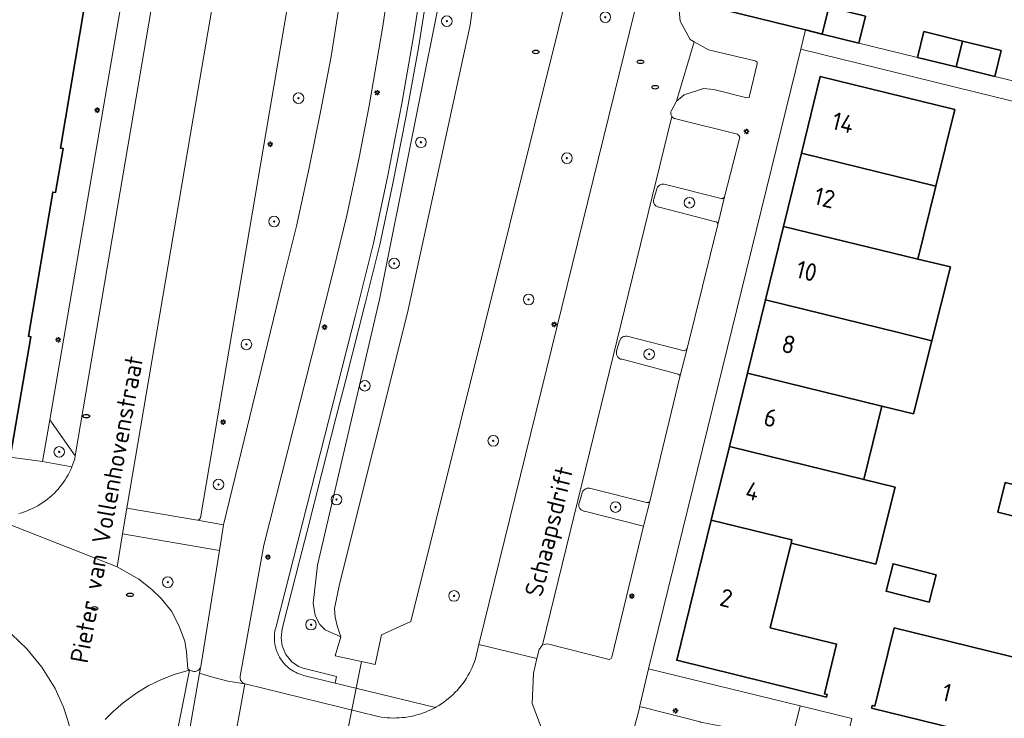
# Model space of a CAD drawing. Header units: metres. Extents: x 152610 to 160096, y 456114 to 462495.
# Tile 106 of 256: x 156534 to 156608, y 458825 to 458877. Entities that reach past the tile are written whole.
import ezdxf
from ezdxf.enums import TextEntityAlignment as Align

# ---------------------------------------------------------------- set-up
doc = ezdxf.new("R2010")
doc.units = ezdxf.units.M
doc.header["$LTSCALE"] = 0.5
doc.layers.get('0').update_dxf_attribs({"linetype": 'CONTINUOUS'})
for name, color, linetype, lineweight in [('B-PV-GK-BESCHOEIING-G', 251, 'GK-BESCHOEIING-SO', 18), ('B-PV-GR-BOOM-S', 251, 'CONTINUOUS', 25), ('B-PV-GR-HAAG-GV', 251, 'CONTINUOUS', 13), ('B-PV-IE-MEUBILAIR-S', 251, 'CONTINUOUS', 25), ('B-PV-KW-KUNSTWERK_DUIKER-G', 251, 'CONTINUOUS', 18), ('B-PV-OG-BEBOUWING-GV', 6, 'CONTINUOUS', 35), ('B-PV-OG-BEBOUWING-T18', 1, 'CONTINUOUS', 18), ('B-PV-OG-TERREIN_BEGROEID-GV', 251, 'CONTINUOUS', 18), ('B-PV-OG-TERREIN_OEVER-GV', 251, 'CONTINUOUS', 18), ('B-PV-OG-TOPOGRAFIE-T18', 1, 'CONTINUOUS', 18), ('B-PV-OG-WATER_SLOOT-GV', 251, 'CONTINUOUS', 18), ('B-PV-VH-ONVERHARD_ZAND-GV', 251, 'CONTINUOUS', 18), ('B-PV-VH-OPENVERHARDING_BETONSTRAATSTEEN-GV', 251, 'CONTINUOUS', 18), ('B-PV-VH-OPENVERHARDING_STRAATBAKSTEEN-GV', 251, 'CONTINUOUS', 18), ('B-PV-VH-OPENVERHARDING_TEGEL-GV', 251, 'CONTINUOUS', 18)]:
    doc.layers.add(name, color=color, linetype=linetype, lineweight=lineweight)
doc.styles.add('NLCS-ISO', font='NLCS-ISO.ttf')
doc.styles.add('NLCS-ISO-M750-T18', font='NLCS-ISO.ttf', dxfattribs={"height": 1.35})
doc.linetypes.add('GK-BESCHOEIING-SO', pattern='A,18,-3,[1,NLCS.SHX,S=0.6,R=0,X=0,Y=0],-3', length=24)

# ---------------------------------------------------------------- blocks, each defined once
blk = doc.blocks.new('SIE-MEUBILAIR_PAAL_LICHTMAST-SO')
for points in [[(-0.62, 0), (-1, 0)], [(-0.71, 0.71), (-0.44, 0.44)], [(0, 1), (0, 0.62)], [(0.44, 0.44), (0.71, 0.71)], [(1, 0), (0.62, 0)], [(-0.71, -0.71), (-0.44, -0.44)], [(0, -0.62), (0, -1)], [(0.44, -0.44), (0.71, -0.71)]]:
    blk.add_lwpolyline(points)
blk.add_circle((0, 0), 0.5)
blk = doc.blocks.new('SIE-MEUBILAIR_PUT_RIOOLPUT-SO')
blk.add_ellipse((0, 0), major_axis=(1.25, 0), ratio=0.54)
blk = doc.blocks.new('SGR-BOOM_GBKN-SO')
at = {"linetype": 'ByBlock', "lineweight": 18}
h = blk.add_hatch(color=0, dxfattribs=at)
h.dxf.hatch_style = 1
edge = h.paths.add_edge_path()
edge.add_arc((0, 0), 0.25, 0, 360)
at = {"color": 0, "linetype": 'ByBlock', "lineweight": 18}
for radius in [2, 0.25]:
    blk.add_circle((0, 0), radius, dxfattribs=at)
at = {"color": 0, "linetype": 'ByBlock', "lineweight": 18, "style": 'NLCS-ISO'}
blk.add_attdef('SOORT', (2.5, 0), '', height=1.5, dxfattribs=at)

msp = doc.modelspace()

# ---------------------------------------------------------------- linework, layer by layer
at = {"layer": 'B-PV-GK-BESCHOEIING-G', "flags": 128}
msp.add_lwpolyline([(156639.696, 458891.743), (156581.673, 458906.525), (156563.107, 458831.936), (156560.894, 458830.936), (156560.405, 458828.682), (156557.389, 458829.35), (156557.824, 458830.777)], dxfattribs=at)
at = {"layer": 'B-PV-GR-HAAG-GV', "flags": 128}
msp.add_lwpolyline([(156558.165, 458903.784), (156552.452, 458870.379), (156547.236, 458839.753), (156547.222, 458839.719), (156547.199, 458839.68), (156547.17, 458839.647), (156547.134, 458839.619), (156547.095, 458839.598), (156547.052, 458839.584), (156547.008, 458839.578), (156548.992, 458839.22), (156553.399, 458857.422), (156554.479, 458861.749), (156555.449, 458866.146), (156556.284, 458870.37), (156557.086, 458874.553), (156557.905, 458879.703)], dxfattribs=at)
for points in [[(156582.216, 458864.93), (156582.151, 458864.934), (156582.086, 458864.931), (156582.022, 458864.919), (156581.96, 458864.899), (156581.9, 458864.872), (156581.845, 458864.838), (156581.794, 458864.798), (156581.748, 458864.751), (156581.709, 458864.7), (156581.676, 458864.644), (156581.65, 458864.584), (156581.646, 458864.572), (156581.424, 458863.796), (156581.409, 458863.737), (156581.402, 458863.676), (156581.404, 458863.615), (156581.413, 458863.555), (156581.43, 458863.496), (156581.454, 458863.44), (156581.486, 458863.388), (156581.524, 458863.341), (156581.568, 458863.298), (156581.617, 458863.262), (156581.67, 458863.233), (156581.727, 458863.211), (156581.786, 458863.196), (156581.838, 458863.19), (156586.111, 458862.093), (156586.142, 458862.078), (156586.175, 458862.055), (156586.204, 458862.025), (156586.226, 458861.99), (156586.241, 458861.951), (156586.249, 458861.91), (156586.248, 458861.869), (156586.746, 458863.969), (156586.736, 458863.939), (156586.717, 458863.906), (156586.692, 458863.877), (156586.661, 458863.854), (156586.626, 458863.837), (156586.588, 458863.829), (156586.55, 458863.828), (156586.512, 458863.835)], [(156579.417, 458853.453), (156579.352, 458853.457), (156579.287, 458853.453), (156579.223, 458853.442), (156579.161, 458853.423), (156579.102, 458853.396), (156579.047, 458853.363), (156578.995, 458853.322), (156578.95, 458853.276), (156578.91, 458853.225), (156578.877, 458853.169), (156578.851, 458853.109), (156578.846, 458853.094), (156578.624, 458852.319), (156578.609, 458852.26), (156578.602, 458852.199), (156578.603, 458852.138), (156578.612, 458852.078), (156578.629, 458852.019), (156578.654, 458851.963), (156578.685, 458851.911), (156578.723, 458851.863), (156578.767, 458851.821), (156578.816, 458851.785), (156578.87, 458851.755), (156578.926, 458851.733), (156578.986, 458851.718), (156579.039, 458851.712), (156583.269, 458850.583), (156583.392, 458850.513), (156583.389, 458850.387), (156583.942, 458852.518), (156583.837, 458852.399), (156583.712, 458852.357)], [(156537.805, 458844.443), (156535.894, 458847.152), (156535.337, 458844.007), (156537.551, 458843.604), (156537.627, 458843.797), (156537.701, 458844.005), (156537.766, 458844.214), (156537.767, 458844.217)], [(156576.585, 458841.993), (156576.52, 458841.997), (156576.455, 458841.994), (156576.391, 458841.982), (156576.329, 458841.962), (156576.269, 458841.935), (156576.214, 458841.901), (156576.163, 458841.861), (156576.117, 458841.814), (156576.078, 458841.763), (156576.045, 458841.707), (156576.019, 458841.647), (156576.015, 458841.635), (156575.793, 458840.859), (156575.778, 458840.8), (156575.771, 458840.739), (156575.773, 458840.678), (156575.782, 458840.618), (156575.799, 458840.559), (156575.823, 458840.503), (156575.855, 458840.451), (156575.893, 458840.404), (156575.937, 458840.361), (156575.986, 458840.325), (156576.039, 458840.296), (156576.096, 458840.274), (156576.155, 458840.259), (156576.207, 458840.253), (156580.653, 458839.123), (156581.123, 458840.98), (156581.026, 458840.915), (156580.881, 458840.898)], [(156546.284, 458828.356), (156546.331, 458828.321), (156546.403, 458828.278), (156546.418, 458828.27), (156546.478, 458828.242), (156546.556, 458828.213), (156546.637, 458828.192), (156546.678, 458828.184), (156546.739, 458828.173), (156546.802, 458828.17), (156546.864, 458828.175), (156546.925, 458828.188), (156546.984, 458828.208), (156547.039, 458828.236), (156547.091, 458828.271), (156547.138, 458828.312), (156547.179, 458828.359), (156547.214, 458828.41), (156547.242, 458828.466), (156547.263, 458828.525), (156547.268, 458828.545), (156548.679, 458837.28), (156541.375, 458838.552), (156540.951, 458836.057), (156542.596, 458835.127), (156543.564, 458834.351), (156544.279, 458833.68), (156545.047, 458832.718), (156545.617, 458831.635), (156546.055, 458830.46), (156546.185, 458829.651)]]:
    msp.add_lwpolyline(points, close=True, dxfattribs=at)
at = {"layer": 'B-PV-KW-KUNSTWERK_DUIKER-G', "flags": 128}
msp.add_lwpolyline([(156559.384, 458828.908), (156556.68, 458815.312)], dxfattribs=at)
at = {"layer": 'B-PV-OG-BEBOUWING-GV', "flags": 128}
msp.add_lwpolyline([(156529.149, 458889.118), (156521.842, 458846.2), (156532.895, 458844.32), (156534.463, 458853.416), (156534.265, 458853.45), (156536.101, 458864.321), (156536.306, 458864.288), (156536.885, 458867.613), (156536.688, 458867.647), (156538.526, 458878.515)], dxfattribs=at)
for points in [[(156594.776, 458878.895), (156587.562, 458880.662), (156586.913, 458878.011), (156592.868, 458876.552), (156594.126, 458876.243), (156594.621, 458878.263)], [(156597.389, 458877.585), (156594.621, 458878.263), (156594.126, 458876.243), (156596.894, 458875.565)], [(156604.704, 458875.711), (156601.79, 458876.425), (156601.314, 458874.482), (156604.228, 458873.768)], [(156607.617, 458874.997), (156604.704, 458875.711), (156604.228, 458873.768), (156607.141, 458873.054)], [(156604.117, 458870.556), (156593.978, 458873.047), (156592.558, 458867.266), (156602.695, 458864.77)], [(156602.695, 458864.77), (156592.558, 458867.266), (156591.199, 458861.731), (156601.341, 458859.254)], [(156589.841, 458856.202), (156599.978, 458853.704), (156602.385, 458853.111), (156603.786, 458858.682), (156601.341, 458859.254), (156591.199, 458861.731)], [(156588.482, 458850.668), (156598.622, 458848.185), (156600.999, 458847.6), (156602.385, 458853.111), (156599.978, 458853.704), (156589.841, 458856.202)], [(156598.622, 458848.185), (156588.482, 458850.668), (156587.121, 458845.131), (156597.261, 458842.645)], [(156585.76, 458839.589), (156591.836, 458838.083), (156591.776, 458837.836), (156595.835, 458836.839), (156598.164, 458836.267), (156599.621, 458842.066), (156597.261, 458842.645), (156587.121, 458845.131)], [(156611.363, 458841.571), (156607.915, 458842.413), (156607.369, 458840.178), (156610.818, 458839.336)], [(156591.836, 458838.083), (156585.76, 458839.589), (156583.161, 458829.006), (156594.445, 458826.234), (156594.495, 458826.438), (156594.291, 458826.488), (156595.21, 458830.227), (156590.208, 458831.455), (156591.776, 458837.836)], [(156602.721, 458835.465), (156599.468, 458836.288), (156598.944, 458834.218), (156602.197, 458833.394)], [(156609.486, 458829.006), (156599.551, 458831.447), (156598.103, 458825.552), (156597.899, 458825.602), (156597.849, 458825.398), (156607.988, 458822.908), (156607.935, 458822.694), (156608.209, 458822.627), (156609.645, 458828.967)]]:
    msp.add_lwpolyline(points, close=True, dxfattribs=at)
at = {"layer": 'B-PV-OG-TERREIN_BEGROEID-GV', "flags": 128}
for points in [[(156581.673, 458906.525), (156563.107, 458831.936), (156560.894, 458830.936), (156560.405, 458828.682), (156557.389, 458829.35), (156557.824, 458830.777), (156556.639, 458831.294), (156556.233, 458831.698), (156555.891, 458832.379), (156555.744, 458833.319), (156556.062, 458836.173), (156560.741, 458856.223), (156565.719, 458881.088)], [(156564.22, 458881.942), (156563.365, 458876.367), (156562.431, 458870.997), (156561.367, 458865.57), (156560.28, 458860.471), (156558.924, 458855.032), (156552.919, 458831.469), (156552.883, 458831.32), (156552.854, 458831.17), (156552.834, 458831.019), (156552.822, 458830.866), (156552.817, 458830.713), (156552.821, 458830.56), (156552.832, 458830.408), (156552.852, 458830.256), (156552.879, 458830.106), (156552.914, 458829.957), (156552.957, 458829.81), (156553.008, 458829.666), (156553.066, 458829.524), (156553.131, 458829.386), (156553.203, 458829.251), (156553.283, 458829.12), (156553.369, 458828.994), (156553.462, 458828.872), (156553.56, 458828.756), (156553.665, 458828.644), (156553.776, 458828.539), (156553.892, 458828.439), (156554.013, 458828.345), (156554.138, 458828.258), (156554.268, 458828.178), (156554.402, 458828.104), (156554.54, 458828.038), (156554.681, 458827.978), (156554.825, 458827.927), (156554.972, 458827.883), (156555.112, 458827.848), (156557.393, 458827.292), (156557.507, 458827.779), (156554.98, 458828.404), (156554.644, 458828.545), (156554.144, 458828.886), (156553.672, 458829.452), (156553.399, 458830.099), (156553.321, 458830.702), (156553.411, 458831.374), (156553.79, 458832.864), (156554.747, 458836.616), (156555.266, 458838.655), (156556.406, 458843.127), (156557.46, 458847.263), (156558.171, 458850.052), (156559.66, 458855.919), (156560.767, 458860.358), (156561.753, 458864.982), (156562.734, 458869.942), (156563.673, 458875.217), (156564.527, 458880.645)], [(156564.527, 458880.645), (156563.673, 458875.217), (156562.734, 458869.942), (156561.753, 458864.982), (156560.767, 458860.358), (156559.66, 458855.919), (156558.171, 458850.052), (156557.46, 458847.263), (156556.406, 458843.127), (156555.266, 458838.655), (156554.747, 458836.616), (156553.79, 458832.864), (156553.411, 458831.374), (156553.321, 458830.702), (156553.399, 458830.099), (156553.672, 458829.452), (156554.144, 458828.886), (156554.644, 458828.545), (156554.98, 458828.404), (156557.507, 458827.779), (156557.393, 458827.292), (156564.953, 458825.451), (156565.025, 458825.49), (156565.22, 458825.605), (156565.411, 458825.727), (156565.598, 458825.856), (156565.78, 458825.991), (156565.957, 458826.133), (156566.129, 458826.28), (156566.295, 458826.434), (156566.457, 458826.593), (156566.612, 458826.758), (156566.761, 458826.929), (156566.905, 458827.105), (156567.041, 458827.285), (156567.172, 458827.47), (156567.296, 458827.66), (156567.413, 458827.854), (156567.523, 458828.052), (156567.627, 458828.254), (156567.723, 458828.459), (156567.811, 458828.668), (156567.893, 458828.88), (156567.972, 458829.111), (156568.24, 458830.197), (156580.379, 458879.585)], [(156532.408, 458797.951), (156533.636, 458797.659), (156533.7, 458797.649), (156533.764, 458797.648), (156533.828, 458797.654), (156533.891, 458797.668), (156533.952, 458797.69), (156534.009, 458797.72), (156534.063, 458797.756), (156534.111, 458797.798), (156534.154, 458797.846), (156534.19, 458797.899), (156534.22, 458797.957), (156534.243, 458798.018), (156537.815, 458819.085), (156537.758, 458821.219), (156537.692, 458822.46), (156537.55, 458823.382), (156537.209, 458824.553), (156536.906, 458825.482), (156536.283, 458826.873), (156535.283, 458828.487), (156534.145, 458829.882), (156532.997, 458830.987)]]:
    msp.add_lwpolyline(points, dxfattribs=at)
at = {"layer": 'B-PV-OG-TERREIN_OEVER-GV', "flags": 128}
msp.add_lwpolyline([(156565.719, 458881.088), (156560.741, 458856.223), (156556.062, 458836.173), (156555.744, 458833.319), (156555.891, 458832.379), (156556.233, 458831.698), (156556.639, 458831.294), (156557.824, 458830.777), (156557.538, 458831.601), (156557.388, 458832.27), (156557.342, 458832.909), (156557.734, 458834.742), (156562.848, 458855.205), (156567.585, 458876.926), (156569.647, 458892.208)], dxfattribs=at)
at = {"layer": 'B-PV-OG-WATER_SLOOT-GV', "flags": 128}
msp.add_lwpolyline([(156569.647, 458892.208), (156567.585, 458876.926), (156562.848, 458855.205), (156557.734, 458834.742), (156557.342, 458832.909), (156557.388, 458832.27), (156557.538, 458831.601), (156557.824, 458830.777), (156557.389, 458829.35), (156560.405, 458828.682), (156560.894, 458830.936), (156563.107, 458831.936), (156581.673, 458906.525)], dxfattribs=at)
at = {"layer": 'B-PV-VH-ONVERHARD_ZAND-GV', "flags": 128}
msp.add_lwpolyline([(156558.165, 458903.784), (156552.452, 458870.379), (156547.236, 458839.753), (156547.222, 458839.719), (156547.199, 458839.68), (156547.17, 458839.647), (156547.134, 458839.619), (156547.095, 458839.598), (156547.052, 458839.584), (156547.008, 458839.578), (156548.992, 458839.22), (156553.399, 458857.422), (156554.479, 458861.749), (156555.449, 458866.146), (156556.284, 458870.37), (156557.086, 458874.553), (156557.905, 458879.703)], dxfattribs=at)
for points in [[(156582.216, 458864.93), (156582.151, 458864.934), (156582.086, 458864.931), (156582.022, 458864.919), (156581.96, 458864.899), (156581.9, 458864.872), (156581.845, 458864.838), (156581.794, 458864.798), (156581.748, 458864.751), (156581.709, 458864.7), (156581.676, 458864.644), (156581.65, 458864.584), (156581.646, 458864.572), (156581.424, 458863.796), (156581.409, 458863.737), (156581.402, 458863.676), (156581.404, 458863.615), (156581.413, 458863.555), (156581.43, 458863.496), (156581.454, 458863.44), (156581.486, 458863.388), (156581.524, 458863.341), (156581.568, 458863.298), (156581.617, 458863.262), (156581.67, 458863.233), (156581.727, 458863.211), (156581.786, 458863.196), (156581.838, 458863.19), (156586.111, 458862.093), (156586.142, 458862.078), (156586.175, 458862.055), (156586.204, 458862.025), (156586.226, 458861.99), (156586.241, 458861.951), (156586.249, 458861.91), (156586.248, 458861.869), (156586.746, 458863.969), (156586.736, 458863.939), (156586.717, 458863.906), (156586.692, 458863.877), (156586.661, 458863.854), (156586.626, 458863.837), (156586.588, 458863.829), (156586.55, 458863.828), (156586.512, 458863.835)], [(156579.417, 458853.453), (156579.352, 458853.457), (156579.287, 458853.453), (156579.223, 458853.442), (156579.161, 458853.423), (156579.102, 458853.396), (156579.047, 458853.363), (156578.995, 458853.322), (156578.95, 458853.276), (156578.91, 458853.225), (156578.877, 458853.169), (156578.851, 458853.109), (156578.846, 458853.094), (156578.624, 458852.319), (156578.609, 458852.26), (156578.602, 458852.199), (156578.603, 458852.138), (156578.612, 458852.078), (156578.629, 458852.019), (156578.654, 458851.963), (156578.685, 458851.911), (156578.723, 458851.863), (156578.767, 458851.821), (156578.816, 458851.785), (156578.87, 458851.755), (156578.926, 458851.733), (156578.986, 458851.718), (156579.039, 458851.712), (156583.269, 458850.583), (156583.392, 458850.513), (156583.389, 458850.387), (156583.942, 458852.518), (156583.837, 458852.399), (156583.712, 458852.357)], [(156537.805, 458844.443), (156535.894, 458847.152), (156535.337, 458844.007), (156537.551, 458843.604), (156537.627, 458843.797), (156537.701, 458844.005), (156537.766, 458844.214), (156537.767, 458844.217)], [(156576.585, 458841.993), (156576.52, 458841.997), (156576.455, 458841.994), (156576.391, 458841.982), (156576.329, 458841.962), (156576.269, 458841.935), (156576.214, 458841.901), (156576.163, 458841.861), (156576.117, 458841.814), (156576.078, 458841.763), (156576.045, 458841.707), (156576.019, 458841.647), (156576.015, 458841.635), (156575.793, 458840.859), (156575.778, 458840.8), (156575.771, 458840.739), (156575.773, 458840.678), (156575.782, 458840.618), (156575.799, 458840.559), (156575.823, 458840.503), (156575.855, 458840.451), (156575.893, 458840.404), (156575.937, 458840.361), (156575.986, 458840.325), (156576.039, 458840.296), (156576.096, 458840.274), (156576.155, 458840.259), (156576.207, 458840.253), (156580.653, 458839.123), (156581.123, 458840.98), (156581.026, 458840.915), (156580.881, 458840.898)], [(156546.284, 458828.356), (156546.331, 458828.321), (156546.403, 458828.278), (156546.418, 458828.27), (156546.478, 458828.242), (156546.556, 458828.213), (156546.637, 458828.192), (156546.678, 458828.184), (156546.739, 458828.173), (156546.802, 458828.17), (156546.864, 458828.175), (156546.925, 458828.188), (156546.984, 458828.208), (156547.039, 458828.236), (156547.091, 458828.271), (156547.138, 458828.312), (156547.179, 458828.359), (156547.214, 458828.41), (156547.242, 458828.466), (156547.263, 458828.525), (156547.268, 458828.545), (156548.679, 458837.28), (156541.375, 458838.552), (156540.951, 458836.057), (156542.596, 458835.127), (156543.564, 458834.351), (156544.279, 458833.68), (156545.047, 458832.718), (156545.617, 458831.635), (156546.055, 458830.46), (156546.185, 458829.651)]]:
    msp.add_lwpolyline(points, close=True, dxfattribs=at)
at = {"layer": 'B-PV-VH-OPENVERHARDING_BETONSTRAATSTEEN-GV', "flags": 128}
for points in [[(156531.159, 458839.912), (156540.951, 458836.057), (156541.375, 458838.552), (156541.703, 458840.486), (156546.896, 458871.071), (156552.695, 458904.966)], [(156547.767, 458903.009), (156542.794, 458873.814), (156537.805, 458844.443), (156537.767, 458844.217), (156537.766, 458844.214), (156537.701, 458844.005), (156537.627, 458843.797), (156537.551, 458843.604), (156537.547, 458843.592), (156537.458, 458843.391), (156537.363, 458843.192), (156537.26, 458842.997), (156537.151, 458842.807), (156537.034, 458842.62), (156536.911, 458842.437), (156536.781, 458842.259), (156536.645, 458842.086), (156536.503, 458841.918), (156536.355, 458841.756), (156536.201, 458841.599), (156536.041, 458841.447), (156535.876, 458841.302), (156535.705, 458841.162), (156535.53, 458841.029), (156535.35, 458840.902), (156535.166, 458840.782), (156534.977, 458840.668), (156534.784, 458840.562), (156534.588, 458840.463), (156534.388, 458840.371), (156534.185, 458840.286), (156533.979, 458840.208), (156533.77, 458840.139), (156533.559, 458840.076)], [(156557.905, 458879.703), (156557.086, 458874.553), (156556.284, 458870.37), (156555.449, 458866.146), (156554.479, 458861.749), (156553.399, 458857.422), (156548.992, 458839.22), (156548.679, 458837.28), (156547.268, 458828.545), (156547.177, 458828.027), (156547.968, 458827.791), (156549.313, 458827.431), (156550.6, 458827.231), (156550.54, 458827.25), (156550.483, 458827.277), (156550.43, 458827.31), (156550.381, 458827.35), (156550.339, 458827.396), (156550.302, 458827.448), (156550.272, 458827.503), (156550.249, 458827.561), (156550.234, 458827.622), (156550.227, 458827.685), (156550.227, 458827.748), (156550.236, 458827.81), (156552.03, 458837.692), (156556.573, 458855.633), (156557.273, 458858.427), (156558.272, 458862.557), (156559.197, 458866.922), (156559.952, 458870.832), (156560.996, 458876.836), (156561.835, 458882.414)], [(156540.063, 458824.545), (156540.666, 458825.155), (156541.419, 458825.812), (156542.451, 458826.561), (156543.309, 458827.072), (156544.312, 458827.561), (156545.253, 458827.926), (156546.222, 458828.207), (156546.418, 458828.27), (156546.403, 458828.278), (156546.331, 458828.321), (156546.284, 458828.356), (156546.185, 458829.651), (156546.055, 458830.46), (156545.617, 458831.635), (156545.047, 458832.718), (156544.279, 458833.68), (156543.564, 458834.351), (156542.596, 458835.127), (156540.951, 458836.057), (156531.159, 458839.912)], [(156532.997, 458830.987), (156534.145, 458829.882), (156535.283, 458828.487), (156536.283, 458826.873), (156536.906, 458825.482), (156537.209, 458824.553)], [(156544.743, 458819.768), (156546.418, 458828.27), (156546.222, 458828.207), (156545.253, 458827.926), (156544.312, 458827.561), (156543.309, 458827.072), (156542.451, 458826.561), (156541.419, 458825.812), (156540.666, 458825.155), (156540.063, 458824.545)]]:
    msp.add_lwpolyline(points, dxfattribs=at)
msp.add_lwpolyline([(156547.008, 458839.578), (156541.703, 458840.486), (156541.375, 458838.552), (156548.679, 458837.28), (156548.992, 458839.22)], close=True, dxfattribs=at)
at = {"layer": 'B-PV-VH-OPENVERHARDING_STRAATBAKSTEEN-GV', "flags": 128}
for points in [[(156557.997, 458904.025), (156552.695, 458904.966), (156546.896, 458871.071), (156541.703, 458840.486), (156547.008, 458839.578), (156547.052, 458839.584), (156547.095, 458839.598), (156547.134, 458839.619), (156547.17, 458839.647), (156547.199, 458839.68), (156547.222, 458839.719), (156547.236, 458839.753), (156552.452, 458870.379), (156558.165, 458903.784), (156558.175, 458903.82), (156558.177, 458903.857), (156558.172, 458903.894), (156558.158, 458903.929), (156558.138, 458903.961), (156558.111, 458903.987), (156558.08, 458904.007), (156558.045, 458904.02), (156558.007, 458904.025)], [(156542.794, 458873.814), (156547.767, 458903.009), (156545.13, 458901.078), (156540.516, 458874.113), (156535.894, 458847.152), (156537.805, 458844.443)], [(156538.476, 458890.396), (156539.288, 458890.203), (156538.721, 458887.816), (156540.049, 458887.584), (156539.114, 458881.84), (156539.311, 458881.805), (156538.729, 458878.484), (156538.526, 458878.515), (156536.688, 458867.647), (156536.885, 458867.613), (156536.306, 458864.288), (156536.101, 458864.321), (156534.265, 458853.45), (156534.463, 458853.416), (156532.895, 458844.32), (156535.337, 458844.007), (156535.894, 458847.152), (156540.516, 458874.113), (156545.13, 458901.078), (156541.469, 458902.515)], [(156585.555, 458875.065), (156584.477, 458875.664), (156583.129, 458871.17), (156583.702, 458871.661), (156585.169, 458872.137), (156585.946, 458872.075), (156588.436, 458871.436), (156588.603, 458871.47), (156588.63, 458871.586), (156589.229, 458873.997), (156589.22, 458874.134), (156589.073, 458874.218)], [(156582.823, 458869.986), (156582.787, 458870.032), (156573.042, 458830.186), (156573.038, 458830.17), (156573.421, 458830.245), (156578.052, 458829.067), (156578.215, 458829.156), (156578.252, 458829.241), (156580.653, 458839.123), (156576.207, 458840.253), (156576.155, 458840.259), (156576.096, 458840.274), (156576.039, 458840.296), (156575.986, 458840.325), (156575.937, 458840.361), (156575.893, 458840.404), (156575.855, 458840.451), (156575.823, 458840.503), (156575.799, 458840.559), (156575.782, 458840.618), (156575.773, 458840.678), (156575.771, 458840.739), (156575.778, 458840.8), (156575.793, 458840.859), (156576.015, 458841.635), (156576.019, 458841.647), (156576.045, 458841.707), (156576.078, 458841.763), (156576.117, 458841.814), (156576.163, 458841.861), (156576.214, 458841.901), (156576.269, 458841.935), (156576.329, 458841.962), (156576.391, 458841.982), (156576.455, 458841.994), (156576.52, 458841.997), (156576.585, 458841.993), (156580.881, 458840.898), (156581.026, 458840.915), (156581.123, 458840.98), (156583.389, 458850.387), (156583.392, 458850.513), (156583.269, 458850.583), (156579.039, 458851.712), (156578.986, 458851.718), (156578.926, 458851.733), (156578.87, 458851.755), (156578.816, 458851.785), (156578.767, 458851.821), (156578.723, 458851.863), (156578.685, 458851.911), (156578.654, 458851.963), (156578.629, 458852.019), (156578.612, 458852.078), (156578.603, 458852.138), (156578.602, 458852.199), (156578.609, 458852.26), (156578.624, 458852.319), (156578.846, 458853.094), (156578.851, 458853.109), (156578.877, 458853.169), (156578.91, 458853.225), (156578.95, 458853.276), (156578.995, 458853.322), (156579.047, 458853.363), (156579.102, 458853.396), (156579.161, 458853.423), (156579.223, 458853.442), (156579.287, 458853.453), (156579.352, 458853.457), (156579.417, 458853.453), (156583.712, 458852.357), (156583.837, 458852.399), (156583.942, 458852.518), (156586.248, 458861.869), (156586.249, 458861.91), (156586.241, 458861.951), (156586.226, 458861.99), (156586.204, 458862.025), (156586.175, 458862.055), (156586.142, 458862.078), (156586.111, 458862.093), (156581.838, 458863.19), (156581.786, 458863.196), (156581.727, 458863.211), (156581.67, 458863.233), (156581.617, 458863.262), (156581.568, 458863.298), (156581.524, 458863.341), (156581.486, 458863.388), (156581.454, 458863.44), (156581.43, 458863.496), (156581.413, 458863.555), (156581.404, 458863.615), (156581.402, 458863.676), (156581.409, 458863.737), (156581.424, 458863.796), (156581.646, 458864.572), (156581.65, 458864.584), (156581.676, 458864.644), (156581.709, 458864.7), (156581.748, 458864.751), (156581.794, 458864.798), (156581.845, 458864.838), (156581.9, 458864.872), (156581.96, 458864.899), (156582.022, 458864.919), (156582.086, 458864.931), (156582.151, 458864.934), (156582.216, 458864.93), (156586.512, 458863.835), (156586.55, 458863.828), (156586.588, 458863.829), (156586.626, 458863.837), (156586.661, 458863.854), (156586.692, 458863.877), (156586.717, 458863.906), (156586.736, 458863.939), (156586.746, 458863.969), (156587.9, 458868.462), (156587.833, 458868.596), (156587.723, 458868.686), (156583.079, 458869.851), (156583.024, 458869.863), (156582.968, 458869.883), (156582.915, 458869.911), (156582.867, 458869.946)]]:
    msp.add_lwpolyline(points, close=True, dxfattribs=at)
for points in [[(156561.835, 458882.414), (156560.996, 458876.836), (156559.952, 458870.832), (156559.197, 458866.922), (156558.272, 458862.557), (156557.273, 458858.427), (156556.573, 458855.633), (156552.03, 458837.692), (156550.236, 458827.81), (156550.227, 458827.748), (156550.227, 458827.685), (156550.234, 458827.622), (156550.249, 458827.561), (156550.272, 458827.503), (156550.302, 458827.448), (156550.339, 458827.396), (156550.381, 458827.35), (156550.43, 458827.31), (156550.483, 458827.277), (156550.54, 458827.25), (156550.6, 458827.231), (156550.608, 458827.229), (156560.644, 458824.77), (156560.867, 458824.731), (156561.092, 458824.7), (156561.317, 458824.677), (156561.543, 458824.662), (156561.77, 458824.655), (156561.997, 458824.656), (156562.223, 458824.665), (156562.449, 458824.682), (156562.674, 458824.706), (156562.899, 458824.739), (156563.122, 458824.78), (156563.343, 458824.828), (156563.563, 458824.885), (156563.78, 458824.949), (156563.995, 458825.02), (156564.208, 458825.1), (156564.417, 458825.186), (156564.623, 458825.28), (156564.826, 458825.381), (156564.953, 458825.451), (156557.393, 458827.292), (156555.112, 458827.848), (156554.972, 458827.883), (156554.825, 458827.927), (156554.681, 458827.978), (156554.54, 458828.038), (156554.402, 458828.104), (156554.268, 458828.178), (156554.138, 458828.258), (156554.013, 458828.345), (156553.892, 458828.439), (156553.776, 458828.539), (156553.665, 458828.644), (156553.56, 458828.756), (156553.462, 458828.872), (156553.369, 458828.994), (156553.283, 458829.12), (156553.203, 458829.251), (156553.131, 458829.386), (156553.066, 458829.524), (156553.008, 458829.666), (156552.957, 458829.81), (156552.914, 458829.957), (156552.879, 458830.106), (156552.852, 458830.256), (156552.832, 458830.408), (156552.821, 458830.56), (156552.817, 458830.713), (156552.822, 458830.866), (156552.834, 458831.019), (156552.854, 458831.17), (156552.883, 458831.32), (156552.919, 458831.469), (156558.924, 458855.032), (156560.28, 458860.471), (156561.367, 458865.57), (156562.431, 458870.997), (156563.365, 458876.367), (156564.22, 458881.942)], [(156580.379, 458879.585), (156568.24, 458830.197), (156572.602, 458829.151), (156572.78, 458829.813), (156573.031, 458830.169), (156573.038, 458830.17), (156573.042, 458830.186), (156582.787, 458870.032), (156582.755, 458870.083), (156582.731, 458870.137), (156582.715, 458870.194), (156582.706, 458870.253), (156582.705, 458870.313), (156582.713, 458870.372), (156582.728, 458870.429), (156583.129, 458871.17), (156584.477, 458875.664), (156584.16, 458875.84), (156583.415, 458877.214), (156583.31, 458878.322)], [(156533.559, 458840.076), (156533.77, 458840.139), (156533.979, 458840.208), (156534.185, 458840.286), (156534.388, 458840.371), (156534.588, 458840.463), (156534.784, 458840.562), (156534.977, 458840.668), (156535.166, 458840.782), (156535.35, 458840.902), (156535.53, 458841.029), (156535.705, 458841.162), (156535.876, 458841.302), (156536.041, 458841.447), (156536.201, 458841.599), (156536.355, 458841.756), (156536.503, 458841.918), (156536.645, 458842.086), (156536.781, 458842.259), (156536.911, 458842.437), (156537.034, 458842.62), (156537.151, 458842.807), (156537.26, 458842.997), (156537.363, 458843.192), (156537.458, 458843.391), (156537.547, 458843.592), (156537.551, 458843.604), (156535.337, 458844.007), (156532.895, 458844.32)], [(156573.08, 458823.566), (156572.246, 458825.749), (156572.344, 458828.039), (156572.602, 458829.151), (156568.24, 458830.197), (156567.972, 458829.111), (156567.893, 458828.88), (156567.811, 458828.668), (156567.723, 458828.459), (156567.627, 458828.254), (156567.523, 458828.052), (156567.413, 458827.854), (156567.296, 458827.66), (156567.172, 458827.47), (156567.041, 458827.285), (156566.905, 458827.105), (156566.761, 458826.929), (156566.612, 458826.758), (156566.457, 458826.593), (156566.295, 458826.434), (156566.129, 458826.28), (156565.957, 458826.133), (156565.78, 458825.991), (156565.598, 458825.856), (156565.411, 458825.727), (156565.22, 458825.605), (156565.025, 458825.49), (156564.953, 458825.451), (156564.826, 458825.381), (156564.623, 458825.28), (156564.417, 458825.186), (156564.208, 458825.1), (156563.995, 458825.02), (156563.78, 458824.949), (156563.563, 458824.885), (156563.343, 458824.828), (156563.122, 458824.78), (156562.899, 458824.739), (156562.674, 458824.706), (156562.449, 458824.682), (156562.223, 458824.665), (156561.997, 458824.656), (156561.77, 458824.655), (156561.543, 458824.662), (156561.317, 458824.677), (156561.092, 458824.7), (156560.867, 458824.731), (156560.644, 458824.77), (156550.608, 458827.229), (156550.6, 458827.231), (156549.506, 458821.311)], [(156545.853, 458820.522), (156547.177, 458828.027), (156547.268, 458828.545), (156547.263, 458828.525), (156547.242, 458828.466), (156547.214, 458828.41), (156547.179, 458828.359), (156547.138, 458828.312), (156547.091, 458828.271), (156547.039, 458828.236), (156546.984, 458828.208), (156546.925, 458828.188), (156546.864, 458828.175), (156546.802, 458828.17), (156546.739, 458828.173), (156546.678, 458828.184), (156546.637, 458828.192), (156546.556, 458828.213), (156546.478, 458828.242), (156546.418, 458828.27), (156544.743, 458819.768)], [(156549.506, 458821.311), (156550.6, 458827.231), (156549.313, 458827.431), (156547.968, 458827.791), (156547.177, 458828.027), (156545.853, 458820.522)], [(156584.93, 458824.356), (156580.468, 458825.509), (156580.341, 458825.474), (156580.312, 458825.309), (156579.097, 458820.737)]]:
    msp.add_lwpolyline(points, dxfattribs=at)
at = {"layer": 'B-PV-VH-OPENVERHARDING_TEGEL-GV', "flags": 128}
for points in [[(156583.31, 458878.322), (156583.415, 458877.214), (156584.16, 458875.84), (156584.477, 458875.664), (156585.555, 458875.065), (156589.073, 458874.218), (156589.22, 458874.134), (156589.229, 458873.997), (156588.63, 458871.586), (156588.603, 458871.47), (156588.436, 458871.436), (156585.946, 458872.075), (156585.169, 458872.137), (156583.702, 458871.661), (156583.129, 458871.17), (156582.728, 458870.429), (156582.713, 458870.372), (156582.705, 458870.313), (156582.706, 458870.253), (156582.715, 458870.194), (156582.731, 458870.137), (156582.755, 458870.083), (156582.787, 458870.032), (156582.823, 458869.986), (156582.867, 458869.946), (156582.915, 458869.911), (156582.968, 458869.883), (156583.024, 458869.863), (156583.079, 458869.851), (156587.723, 458868.686), (156587.833, 458868.596), (156587.9, 458868.462), (156586.746, 458863.969), (156586.248, 458861.869), (156583.942, 458852.518), (156583.389, 458850.387), (156581.123, 458840.98), (156580.653, 458839.123), (156578.252, 458829.241), (156578.215, 458829.156), (156578.052, 458829.067), (156573.421, 458830.245), (156573.038, 458830.17), (156573.031, 458830.169), (156572.78, 458829.813), (156572.602, 458829.151), (156572.344, 458828.039), (156572.246, 458825.749), (156573.08, 458823.566)], [(156579.097, 458820.737), (156580.312, 458825.309), (156580.341, 458825.474), (156581.028, 458828.372), (156592.507, 458875.106), (156592.868, 458876.552), (156586.913, 458878.011)]]:
    msp.add_lwpolyline(points, dxfattribs=at)
for points in [[(156615.634, 458869.426), (156617.089, 458869.06), (156623.063, 458867.601), (156637.992, 458863.934), (156638.357, 458865.406), (156633.535, 458866.587), (156631.802, 458867.012), (156628.402, 458867.845), (156625.178, 458868.635), (156622.264, 458869.349), (156617.612, 458870.489), (156614.698, 458871.203), (156611.784, 458871.917), (156607.141, 458873.054), (156604.228, 458873.768), (156601.314, 458874.482), (156596.894, 458875.565), (156594.126, 458876.243), (156592.868, 458876.552), (156592.507, 458875.106)], [(156581.028, 458828.372), (156580.341, 458825.474), (156580.468, 458825.509), (156584.93, 458824.356), (156584.936, 458824.354), (156587.054, 458823.942), (156587.063, 458823.941), (156587.104, 458823.932), (156591.539, 458822.763), (156591.675, 458822.703), (156591.712, 458822.528), (156592.458, 458825.565)], [(156595.676, 458821.877), (156596.347, 458824.609), (156592.458, 458825.565), (156591.712, 458822.528), (156590.916, 458818.934), (156590.629, 458817.659), (156590.607, 458817.569), (156594.907, 458816.523), (156594.94, 458816.658), (156594.611, 458816.901), (156594.591, 458817.223), (156594.761, 458817.965)]]:
    msp.add_lwpolyline(points, close=True, dxfattribs=at)

# ---------------------------------------------------------------- block references
at = {"layer": 'B-PV-GR-BOOM-S', "xscale": 0.2, "yscale": 0.2, "zscale": 0.2}
for p in [(156565.822, 458877.218), (156577.77, 458877.513), (156554.632, 458871.41), (156563.866, 458868.078), (156574.877, 458866.884), (156584.111, 458863.523), (156552.793, 458862.107), (156561.85, 458858.942), (156571.989, 458856.224), (156550.704, 458852.835), (156581.075, 458852.095), (156559.633, 458849.715), (156569.323, 458845.564), (156536.595, 458844.728), (156548.601, 458842.265), (156557.502, 458841.13), (156578.542, 458840.566), (156544.775, 458834.902), (156566.363, 458833.863), (156555.578, 458831.694)]:
    msp.add_blockref('SGR-BOOM_GBKN-SO', p, dxfattribs=at)
at = {"layer": 'B-PV-IE-MEUBILAIR-S', "xscale": 0.2, "yscale": 0.2, "zscale": 0.2}
for name, p in [('SIE-MEUBILAIR_PUT_RIOOLPUT-SO', (156572.537, 458874.894)), ('SIE-MEUBILAIR_PUT_RIOOLPUT-SO', (156580.427, 458874.151)), ('SIE-MEUBILAIR_PUT_RIOOLPUT-SO', (156581.523, 458872.235)), ('SIE-MEUBILAIR_PAAL_LICHTMAST-SO', (156560.57, 458871.824)), ('SIE-MEUBILAIR_PAAL_LICHTMAST-SO', (156539.465, 458870.5)), ('SIE-MEUBILAIR_PAAL_LICHTMAST-SO', (156588.41, 458868.893)), ('SIE-MEUBILAIR_PAAL_LICHTMAST-SO', (156552.505, 458867.932)), ('SIE-MEUBILAIR_PAAL_LICHTMAST-SO', (156556.6, 458854.133)), ('SIE-MEUBILAIR_PAAL_LICHTMAST-SO', (156573.915, 458854.343)), ('SIE-MEUBILAIR_PAAL_LICHTMAST-SO', (156536.513, 458853.186)), ('SIE-MEUBILAIR_PUT_RIOOLPUT-SO', (156538.636, 458847.42)), ('SIE-MEUBILAIR_PAAL_LICHTMAST-SO', (156548.958, 458846.974)), ('SIE-MEUBILAIR_PAAL_LICHTMAST-SO', (156552.33, 458836.794)), ('SIE-MEUBILAIR_PUT_RIOOLPUT-SO', (156541.933, 458833.946)), ('SIE-MEUBILAIR_PAAL_LICHTMAST-SO', (156579.769, 458833.856)), ('SIE-MEUBILAIR_PUT_RIOOLPUT-SO', (156539.245, 458832.923)), ('SIE-MEUBILAIR_PAAL_LICHTMAST-SO', (156583.053, 458825.202))]:
    msp.add_blockref(name, p, dxfattribs=at)

# ---------------------------------------------------------------- texts
at = {"layer": 'B-PV-OG-BEBOUWING-T18', "style": 'NLCS-ISO-M750-T18'}
for s, p in [('14', (156595.696, 458869.56)), ('12', (156594.306, 458863.902)), ('10', (156592.948, 458858.37)), ('8', (156591.589, 458852.839)), ('6', (156590.229, 458847.303)), ('4', (156588.868, 458841.764)), ('2', (156586.888, 458833.701)), ('1', (156603.515, 458826.581))]:
    msp.add_text(s, height=1.35, rotation=346.2, dxfattribs=at).set_placement(p, align=Align.MIDDLE)
at = {"layer": 'B-PV-OG-TOPOGRAFIE-T18', "style": 'NLCS-ISO-M750-T18'}
for s, rotation, p in [('Pieter van Vollenhovenstraat', 79.7, (156540.169, 458840.391)), ('Schaapsdrift', 76.2, (156573.71, 458838.677))]:
    msp.add_text(s, height=1.35, rotation=rotation, dxfattribs=at).set_placement(p, align=Align.MIDDLE)

doc.saveas('drawing.dxf')
